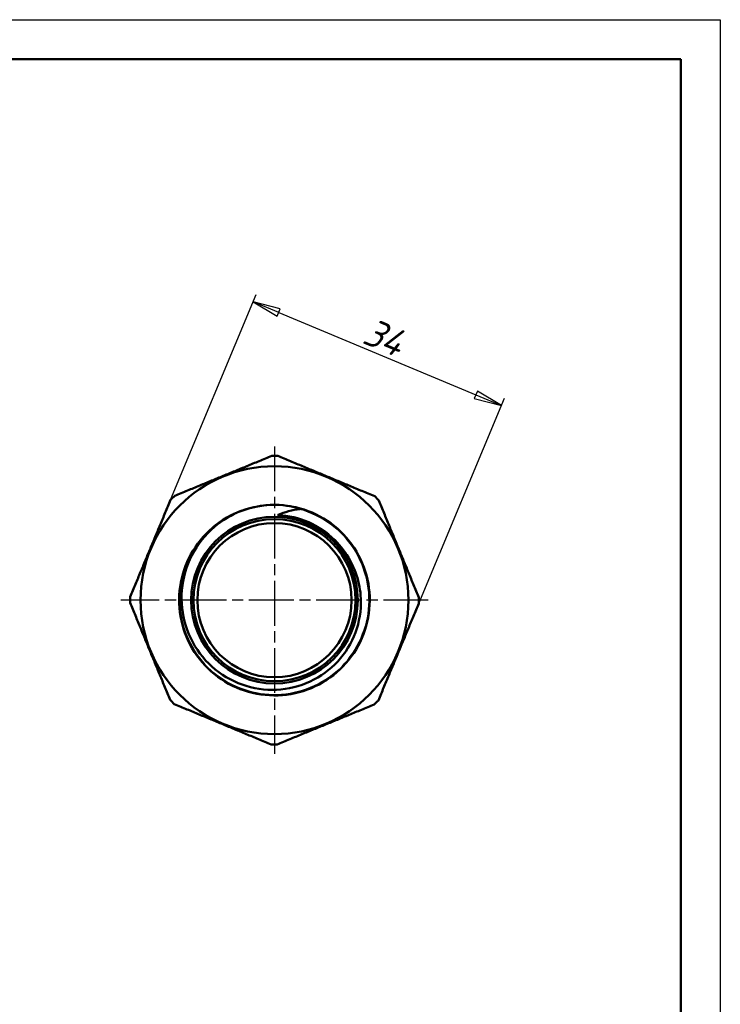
# Model space of a CAD drawing. Header units: millimetres. Extents: x 0 to 437, y -67 to 297.
# Tile 15 of 16: x 121 to 210, y 172 to 297. Entities that reach past the tile are written whole.
import ezdxf

# ---------------------------------------------------------------- set-up
doc = ezdxf.new("R2010")
doc.units = ezdxf.units.MM
doc.linetypes.add('CHAIN', pattern=[0.7087, 0.4724, -0.0591, 0.1181, -0.0591])
for name, color, linetype, lineweight in [('Видимые тонкие (ГОСТ)', 7, 'Continuous', 35), ('Видимый контур (ГОСТ)', 7, 'Continuous', 50), ('Кромка (ГОСТ)', 7, 'Continuous', 50), ('Маркер центра (ГОСТ)', 7, 'Continuous', 25), ('Размер (ГОСТ)', 7, 'Continuous', 25)]:
    doc.layers.add(name, color=color, linetype=linetype, lineweight=lineweight)
doc.styles.add('Обычный текст (ГОСТ)', font='GOST Common Italic.ttf')
doc.dimstyles.new('Обычный (ГОСТ)', dxfattribs={"dimtxt": 3.5, "dimasz": 3.5, "dimexe": 1, "dimexo": 0, "dimgap": 0.5, "dimtad": 1, "dimrnd": 1e-08, "dimtxsty": 'Обычный текст (ГОСТ)', "dimblk": 'Filled-1', "dimcen": 0.09, "dimdle": 15, "dimclrd": 256, "dimclre": 256, "dimclrt": 256, "dimazin": 2, "dimtfac": 0.714286, "dimtdec": 3, "dimtmove": 0, "dimatfit": 3, "dimfxl": 1, "dimtolj": 1, "dimlwd": 25, "dimlwe": 25, "dimarcsym": 0})

# ---------------------------------------------------------------- blocks, each defined once
blk = doc.blocks.new('Рамки ГОСТ_ граница 297x210')
at = {"layer": 'Кромка (ГОСТ)', "lineweight": 25}
for p, q in [((0, 297), (210, 297)), ((210, 297), (210, 0))]:
    blk.add_line(p, q, dxfattribs=at)
at = {"layer": 'Кромка (ГОСТ)'}
for p, q in [((205, 292), (20, 292)), ((205, 5), (205, 292))]:
    blk.add_line(p, q, dxfattribs=at)
blk = doc.blocks.new('Filled-1')
at = {"color": 0}
for p, q in [((0, 0), (-1, 0.143)), ((-1, 0.143), (-1, -0.143)), ((-1, 0), (0, 0)), ((-1, -0.143), (0, 0))]:
    blk.add_line(p, q, dxfattribs=at)
at = {"color": 0, "flags": 128}
blk.add_lwpolyline([(-1, -0.143), (0, 0), (-1, 0.143), (-1, -0.143)], dxfattribs=at)
at = {"color": 0}
blk.add_solid([(-1, -0.143), (0, 0), (-1, 0.143), (-1, -0.143)], dxfattribs=at)
blk = doc.blocks.new('*D12')
at = {"layer": 'Defpoints', "color": 0, "linetype": 'Continuous', "transparency": 16777216}
for p in [(182.32, 248.23), (140.49, 236.27), (171.87, 223.18)]:
    blk.add_point(p, dxfattribs=at)
at = {"layer": 'Размер (ГОСТ)', "linetype": 'Continuous', "lineweight": 25, "transparency": 16777216}
for p, q in [((140.49, 236.27), (151.32, 262.24)), ((154.17, 259.97), (179.09, 249.58)), ((171.87, 223.18), (182.7, 249.15))]:
    blk.add_line(p, q, dxfattribs=at)
at = {"layer": 'Размер (ГОСТ)', "linetype": 'Continuous', "lineweight": 25, "transparency": 16777216, "xscale": 3.5, "yscale": 3.5, "zscale": 3.5}
for p, rotation in [((150.94, 261.32), 157.3639409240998), ((182.32, 248.23), 337.3639409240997)]:
    blk.add_blockref('Filled-1', p, dxfattribs=dict(at, rotation=rotation))
at = {"layer": 'Размер (ГОСТ)', "linetype": 'Continuous', "lineweight": 25, "transparency": 16777216, "insert": (165.91, 259.41), "char_height": 3.5, "attachment_point": 1, "rotation": 337.3639, "style": 'Обычный текст (ГОСТ)'}
blk.add_mtext('\\A1;34', dxfattribs=at)

msp = doc.modelspace()

# ---------------------------------------------------------------- linework, layer by layer
at = {"layer": 'Видимые тонкие (ГОСТ)'}
for points, knots in [([(156.857, 235.119), (159.626, 234.343), (162.092, 232.531), (163.659, 230.12), (165.226, 227.71), (165.881, 224.722), (165.467, 221.877), (165.054, 219.033), (163.575, 216.357), (161.387, 214.493), (159.201, 212.63), (156.325, 211.595), (153.452, 211.638), (150.58, 211.68), (147.737, 212.799), (145.606, 214.724), (143.476, 216.65), (142.077, 219.365), (141.745, 222.217), (141.413, 225.068), (142.151, 228.031), (143.781, 230.393), (144.312, 231.163), (144.937, 231.867), (145.633, 232.49)], [3.4148689, 3.4148689, 3.4148689, 3.4148689, 4.1359832, 4.1359832, 4.1359832, 4.8568622, 4.8568622, 4.8568622, 5.5775108, 5.5775108, 5.5775108, 6.2979339, 6.2979339, 6.2979339, 7.0181363, 7.0181363, 7.0181363, 7.7381227, 7.7381227, 7.7381227, 8.457898, 8.457898, 8.457898, 8.6924043, 8.6924043, 8.6924043, 8.6924043]), ([(154.093, 234.391), (156.754, 234.277), (159.359, 233.136), (161.247, 231.257), (162.053, 230.455), (162.725, 229.523), (163.241, 228.51)], [3.1846009, 3.1846009, 3.1846009, 3.1846009, 3.9244461, 3.9244461, 3.9244461, 4.2401171, 4.2401171, 4.2401171, 4.2401171])]:
    msp.add_open_spline(points, degree=3, knots=knots, dxfattribs=at)
at = {"layer": 'Видимый контур (ГОСТ)'}
msp.add_line((149.505, 234.928), (149.505, 234.928), dxfattribs=at)
for radius in [16.937, 10.531, 10.25, 9.75]:
    msp.add_circle((153.629, 223.6), radius, dxfattribs=at)
for radius, start, end in [(18.25, 88.693, 91.03488), (18.25, 133.693, 136.03488), (18.25, 43.693, 46.03488), (12.055, 92.48979, 92.66586), (12.055, 110, 129.97959), (18.25, 178.693, 181.03488), (18.25, 358.693, 1.03488), (18.25, 223.693, 226.03488), (18.25, 313.693, 316.03488), (18.25, 268.693, 271.03488)]:
    msp.add_arc((153.629, 223.6), radius, start, end, dxfattribs=at)
for points in [[(141.022, 236.795), (147.16, 239.321), (153.299, 241.847)], [(154.045, 241.845), (160.171, 239.29), (166.298, 236.735)], [(135.383, 224.016), (137.938, 230.143), (140.493, 236.269)], [(166.824, 236.207), (169.35, 230.068), (171.876, 223.929)], [(140.433, 210.993), (137.907, 217.131), (135.382, 223.27)], [(171.874, 223.183), (169.319, 217.057), (166.764, 210.93)], [(153.212, 205.354), (147.086, 207.909), (140.959, 210.464)], [(166.236, 210.404), (160.097, 207.878), (153.958, 205.353)]]:
    msp.add_rational_spline(points, [1.00036129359, 1.07391727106, 1.00036129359], degree=2, dxfattribs=at)
for points, knots in [([(153.105, 235.643), (155.994, 235.769), (158.918, 234.812), (161.174, 233.001), (163.429, 231.192), (164.996, 228.546), (165.499, 225.699), (166.003, 222.852), (165.438, 219.83), (163.942, 217.358), (162.446, 214.886), (160.031, 212.985), (157.277, 212.11), (154.524, 211.236), (151.456, 211.395), (148.808, 212.55), (146.162, 213.705), (143.958, 215.844), (142.726, 218.456), (141.494, 221.067), (141.244, 224.127), (142.035, 226.903), (142.826, 229.679), (144.651, 232.146), (147.072, 233.716), (148.855, 234.871), (150.949, 235.532), (153.069, 235.637)], [3.0981376, 3.0981376, 3.0981376, 3.0981376, 3.8178767, 3.8178767, 3.8178767, 4.5373814, 4.5373814, 4.5373814, 5.2566567, 5.2566567, 5.2566567, 5.9757073, 5.9757073, 5.9757073, 6.6945379, 6.6945379, 6.6945379, 7.4131535, 7.4131535, 7.4131535, 8.1315587, 8.1315587, 8.1315587, 8.8497584, 8.8497584, 8.8497584, 9.3782499, 9.3782499, 9.3782499, 9.3782499]), ([(145.629, 232.496), (146.619, 233.425), (147.768, 234.174), (150.301, 235.259), (151.674, 235.575), (153.068, 235.642)], [-0.82608442, -0.82608442, -0.82608442, -0.82608442, -0.41848602, -0.41848602, 0, 0, 0, 0]), ([(153.105, 235.643), (154.732, 235.712), (155.946, 235.421), (156.623, 235.227), (156.759, 235.181), (156.835, 235.146), (156.849, 235.14), (156.86, 235.132), (156.863, 235.13), (156.865, 235.128), (156.866, 235.127), (156.866, 235.125), (156.867, 235.125), (156.867, 235.124), (156.867, 235.124), (156.866, 235.123), (156.866, 235.122), (156.865, 235.121), (156.865, 235.121), (156.862, 235.12), (156.86, 235.119), (156.857, 235.119)], [-0.083642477, -0.083642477, -0.083642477, -0.083642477, -0.027375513, -0.027375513, -0.006893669, -0.006893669, -0.003165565, -0.003165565, -0.002149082, -0.002149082, -0.001740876, -0.001740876, -0.001512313, -0.001512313, -0.001325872, -0.001325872, -0.001116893, -0.001116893, -0.000792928, -0.000792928, 0, 0, 0, 0]), ([(154.093, 234.391), (154.09, 234.39), (154.088, 234.389), (154.087, 234.387), (154.086, 234.387), (154.086, 234.386), (154.086, 234.386), (154.086, 234.385), (154.086, 234.384), (154.086, 234.383), (154.087, 234.382), (154.088, 234.381), (154.09, 234.38), (154.097, 234.376), (154.106, 234.373), (154.15, 234.362), (154.207, 234.354), (154.446, 234.321), (154.688, 234.294), (155.641, 234.148), (156.584, 233.959), (157.659, 233.522)], [-0.62443293, -0.62443293, -0.62443293, -0.62443293, -0.61650905, -0.61650905, -0.61375643, -0.61375643, -0.61164045, -0.61164045, -0.6093635, -0.6093635, -0.60598807, -0.60598807, -0.59964176, -0.59964176, -0.57691472, -0.57691472, -0.5094777, -0.5094777, -0.34836314, -0.34836314, 0, 0, 0, 0]), ([(156.857, 235.119), (156.372, 235.058), (155.892, 234.965), (154.968, 234.72), (154.524, 234.571), (154.093, 234.391)], [-0.29449333, -0.29449333, -0.29449333, -0.29449333, -0.14427546, -0.14427546, 0, 0, 0, 0]), ([(157.659, 233.522), (158.852, 233.038), (159.947, 232.354), (161.85, 230.642), (162.64, 229.636), (163.248, 228.513)], [-0.76919852, -0.76919852, -0.76919852, -0.76919852, -0.38295808, -0.38295808, 0, 0, 0, 0]), ([(163.248, 228.513), (163.73, 227.623), (164.085, 226.668), (164.522, 224.683), (164.599, 223.661), (164.443, 221.214), (164.073, 219.817), (162.813, 217.23), (161.932, 216.068), (159.765, 214.135), (158.496, 213.388), (155.733, 212.414), (154.263, 212.202), (151.31, 212.352), (149.856, 212.717), (147.158, 213.988), (145.941, 214.886), (143.909, 217.106), (143.117, 218.41), (142.071, 221.26), (141.832, 222.78), (141.947, 225.84), (142.306, 227.35), (143.586, 230.162), (144.499, 231.433), (145.629, 232.496)], [-5.0900967, -5.0900967, -5.0900967, -5.0900967, -4.7855241, -4.7855241, -4.4789238, -4.4789238, -4.0485271, -4.0485271, -3.6142405, -3.6142405, -3.1760648, -3.1760648, -2.7340007, -2.7340007, -2.2880489, -2.2880489, -1.8382102, -1.8382102, -1.3844853, -1.3844853, -0.9268748, -0.9268748, -0.4653795, -0.4653795, 0, 0, 0, 0])]:
    msp.add_open_spline(points, degree=3, knots=knots, dxfattribs=at)
msp.add_open_spline([(146.13, 233.039), (146.047, 232.973), (145.964, 232.906), (145.883, 232.837)], degree=3, dxfattribs=at)
at = {"layer": 'Маркер центра (ГОСТ)', "linetype": 'CHAIN', "ltscale": 11.993792}
for p, q in [((153.629, 243.036), (153.629, 204.163)), ((153.629, 243.036), (153.629, 204.163)), ((173.065, 223.6), (134.192, 223.6)), ((173.065, 223.6), (134.192, 223.6))]:
    msp.add_line(p, q, dxfattribs=at)

# ---------------------------------------------------------------- block references
msp.add_blockref('Рамки ГОСТ_ граница 297x210', (0, 0))

# ---------------------------------------------------------------- dimensions: what is measured, and where the dimension line sits
at = {"layer": 'Размер (ГОСТ)', "linetype": 'Continuous', "lineweight": 25}
dim = msp.add_linear_dim(base=(182.318, 248.23), p1=(140.493, 236.269), p2=(171.874, 223.183), angle=337.36394, dimstyle='Обычный (ГОСТ)', override={"dimgap": 0.5, "dimdec": 2, "dimtol": 0, "dimlim": 0, "dimtp": 0, "dimtm": 0, "dimtdec": 3, "dimtofl": 0, "dimatfit": 1}, dxfattribs=at)
dim.commit()
dim.dimension.update_dxf_attribs({"geometry": '*D12', "text_midpoint": (166.628, 254.773), "dimtype": 160})

doc.saveas('drawing.dxf')
